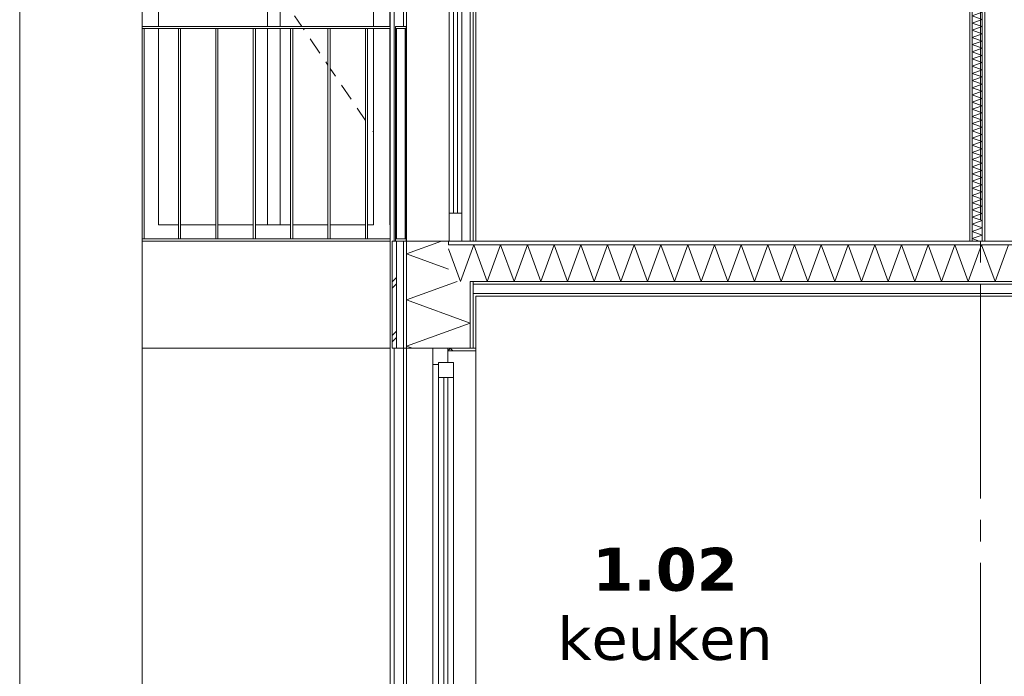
# Model space of a CAD drawing. Header units: millimetres. Extents: x -25778 to 297771, y -21930 to 17454.
# Tile 107 of 109: x 286156 to 290743, y -14557 to -11497. Entities that reach past the tile are written whole.
import ezdxf

# ---------------------------------------------------------------- set-up
doc = ezdxf.new("R2010")
doc.units = ezdxf.units.MM
doc.header["$MEASUREMENT"] = 0
doc.linetypes.add('B0204', pattern=[1300, 1000, -100, 100, -100])
for name, color, linetype in [('34 Balustrades', 7, 'Continuous'), ('34 Balustrades Doorsnede-arcering', 7, 'Continuous'), ('34 Balustrades Laagscheidingslijnen', 7, 'Continuous'), ('A Stramien', 7, 'Continuous'), ('New_ Deuren', 7, 'Continuous'), ('New_ Ramen', 7, 'Continuous'), ('New_21 Buitenwanden', 7, 'Continuous'), ('New_21 Buitenwanden Doorsnede-arcering', 7, 'Continuous'), ('New_21 Buitenwanden Laagscheidingslijnen', 7, 'Continuous'), ('New_22 C Binnenwanden', 7, 'Continuous'), ('New_22 C Binnenwanden Doorsnede-arcering', 7, 'Continuous'), ('New_22 C Binnenwanden Laagscheidingslijnen', 7, 'Continuous'), ('New_23 Vloeren', 7, 'Continuous'), ('New_23 Vloeren Doorsnede-arcering', 7, 'Continuous'), ('New_23 Vloeren Laagscheidingslijnen', 7, 'Continuous'), ('Tekst_dim Algemeen', 7, 'Continuous')]:
    doc.layers.add(name, color=color, linetype=linetype)
doc.styles.add('GENERATED_STYLE_2', font='verdana.ttf')
pattern_1 = [(0, (277131.47, -18728.75), (0, 173.2051), [0, -100]), (0, (277181.47, -18642.14), (0, 173.205), [0, -100])]
pattern_2 = [(270, (277131.47, -18728.747), (50, 0), [])]
pattern_3 = [(45, (277131.47, -18728.75), (-159.099, 159.099), []), (45, (277078.44, -18675.71), (-159.099, 159.099), [])]
pattern_4 = [(45, (277131.47, -18728.75), (-91.9239, 91.9239), []), (135, (277131.47, -18728.75), (91.9239, 91.9239), [])]

# ---------------------------------------------------------------- blocks, each defined once
blk = doc.blocks.new('*X2105', base_point=(277131.5, -18728.7))
at = {"layer": 'New_23 Vloeren Doorsnede-arcering', "color": 7, "linetype": 'Continuous', "lineweight": 0}
for p, q in [((288210, -12717.7), (288154.5, -12565.2)), ((288210, -12717.7), (288272.2, -12546.7)), ((288334.5, -12717.7), (288272.2, -12546.7)), ((288334.5, -12717.7), (288396.7, -12546.7)), ((288459, -12717.7), (288396.7, -12546.7)), ((288459, -12717.7), (288521.2, -12546.7)), ((288583.4, -12717.7), (288521.2, -12546.7)), ((288583.4, -12717.7), (288645.7, -12546.7)), ((288707.9, -12717.7), (288645.7, -12546.7)), ((288707.9, -12717.7), (288770.1, -12546.7)), ((288832.4, -12717.7), (288770.1, -12546.7)), ((288832.4, -12717.7), (288894.6, -12546.7)), ((288956.9, -12717.7), (288894.6, -12546.7)), ((288956.9, -12717.7), (289019.1, -12546.7)), ((289081.3, -12717.7), (289019.1, -12546.7)), ((289081.3, -12717.7), (289143.6, -12546.7)), ((289205.8, -12717.7), (289143.6, -12546.7)), ((289205.8, -12717.7), (289268.1, -12546.7)), ((289330.3, -12717.7), (289268.1, -12546.7)), ((289330.3, -12717.7), (289392.5, -12546.7)), ((289454.8, -12717.7), (289392.5, -12546.7)), ((289454.8, -12717.7), (289517, -12546.7)), ((289579.3, -12717.7), (289517, -12546.7)), ((289579.3, -12717.7), (289641.5, -12546.7)), ((289703.7, -12717.7), (289641.5, -12546.7)), ((289703.7, -12717.7), (289766, -12546.7)), ((289828.2, -12717.7), (289766, -12546.7)), ((289828.2, -12717.7), (289890.4, -12546.7)), ((289952.7, -12717.7), (289890.4, -12546.7)), ((289952.7, -12717.7), (290014.9, -12546.7)), ((290077.2, -12717.7), (290014.9, -12546.7)), ((290077.2, -12717.7), (290139.4, -12546.7)), ((290201.6, -12717.7), (290139.4, -12546.7)), ((290201.6, -12717.7), (290263.9, -12546.7)), ((290326.1, -12717.7), (290263.9, -12546.7)), ((290326.1, -12717.7), (290388.4, -12546.7)), ((290450.6, -12717.7), (290388.4, -12546.7)), ((290450.6, -12717.7), (290512.8, -12546.7)), ((290575.1, -12717.7), (290512.8, -12546.7)), ((290575.1, -12717.7), (290637.3, -12546.7)), ((290699.6, -12717.7), (290637.3, -12546.7)), ((290699.6, -12717.7), (290761.8, -12546.7))]:
    blk.add_line(p, q, dxfattribs=at)
blk = doc.blocks.new('Section Element_1903_6', base_point=(277131.5, -18728.7))
at = {"layer": 'New_23 Vloeren Doorsnede-arcering', "linetype": 'Continuous', "lineweight": 0, "true_color": 0x000000}
h = blk.add_hatch(dxfattribs=at)
h.set_pattern_fill('325_Houtachtig_plaatmate_E7', color=18, style=0, pattern_type=2)
h.set_pattern_definition([(0, (277131.47, -18728.747), (0, 50), [])])
h.paths.add_polyline_path([(288154.5, -12528.7), (288154.5, -12546.7), (294858.5, -12546.7), (294858.5, -12528.7)])
h = blk.add_hatch(dxfattribs=at)
h.set_pattern_fill('720_Gips_0006', color=18, style=0, pattern_type=2)
h.set_pattern_definition(pattern_1)
h.paths.add_polyline_path([(288269.5, -12717.7), (288269.5, -12729.7), (294743.5, -12729.7), (294743.5, -12717.7)])
h = blk.add_hatch(dxfattribs=at)
h.set_pattern_fill('720_Gips_0006', color=18, style=0, pattern_type=2)
h.set_pattern_definition(pattern_1)
h.paths.add_polyline_path([(288269.5, -12773.7), (288269.5, -12785.7), (294743.5, -12785.7), (294743.5, -12773.7)])
at = {"layer": 'New_23 Vloeren', "color": 9, "linetype": 'Continuous', "lineweight": 0}
for p, q in [((292431.5, -12528.7), (290651.5, -12528.7)), ((294731.5, -12785.7), (288281.5, -12785.7))]:
    blk.add_line(p, q, dxfattribs=at)
at = {"layer": 'New_23 Vloeren', "color": 9, "linetype": 'Continuous', "lineweight": 0, "flags": 128}
blk.add_lwpolyline([(290581.5, -12528.7), (288216.5, -12528.7), (288156.5, -12528.7), (288154.5, -12528.7)], dxfattribs=at)
at = {"layer": 'New_23 Vloeren Laagscheidingslijnen', "color": 9, "linetype": 'Continuous', "lineweight": 0}
for p, q in [((294858.5, -12546.7), (288154.5, -12546.7)), ((294743.5, -12729.7), (288269.5, -12729.7)), ((294743.5, -12773.7), (288269.5, -12773.7))]:
    blk.add_line(p, q, dxfattribs=at)
at = {"layer": 'New_23 Vloeren Laagscheidingslijnen', "color": 9, "linetype": 'Continuous', "lineweight": 0, "flags": 128}
for points in [[(290651.5, -12528.7), (290639.5, -12528.7), (290593.5, -12528.7), (290581.5, -12528.7)], [(294758.5, -12717.7), (294743.5, -12717.7), (288269.5, -12717.7), (288254.5, -12717.7)]]:
    blk.add_lwpolyline(points, dxfattribs=at)
at = {"layer": 'New_23 Vloeren', "lineweight": 0}
blk.add_blockref('*X2105', (277131.5, -18728.7), dxfattribs=at)
blk = doc.blocks.new('*X2113', base_point=(277131.5, -18728.7))
at = {"layer": 'New_22 C Binnenwanden Doorsnede-arcering', "color": 7, "linetype": 'Continuous', "lineweight": 0}
for p, q in [((290617.5, -9628.7), (290593.5, -9637.5)), ((290639.5, -9654.2), (290593.5, -9637.5)), ((290639.5, -9654.2), (290593.5, -9671)), ((290639.5, -9687.7), (290593.5, -9671)), ((290639.5, -9687.7), (290593.5, -9704.5)), ((290639.5, -9721.2), (290593.5, -9704.5)), ((290639.5, -9721.2), (290593.5, -9738)), ((290639.5, -9754.7), (290593.5, -9738)), ((290639.5, -9754.7), (290593.5, -9771.4)), ((290639.5, -9788.2), (290593.5, -9771.4)), ((290639.5, -9788.2), (290593.5, -9804.9)), ((290639.5, -9821.7), (290593.5, -9804.9)), ((290639.5, -9821.7), (290593.5, -9838.4)), ((290639.5, -9855.2), (290593.5, -9838.4)), ((290639.5, -9855.2), (290593.5, -9871.9)), ((290639.5, -9888.6), (290593.5, -9871.9)), ((290639.5, -9888.6), (290593.5, -9905.4)), ((290639.5, -9922.1), (290593.5, -9905.4)), ((290639.5, -9922.1), (290593.5, -9938.9)), ((290639.5, -9955.6), (290593.5, -9938.9)), ((290639.5, -9955.6), (290593.5, -9972.4)), ((290639.5, -9989.1), (290593.5, -9972.4)), ((290639.5, -9989.1), (290593.5, -10005.8)), ((290639.5, -10022.6), (290593.5, -10005.8)), ((290639.5, -10022.6), (290593.5, -10039.3)), ((290639.5, -10056.1), (290593.5, -10039.3)), ((290639.5, -10056.1), (290593.5, -10072.8)), ((290639.5, -10089.5), (290593.5, -10072.8)), ((290639.5, -10089.5), (290593.5, -10106.3)), ((290639.5, -10123), (290593.5, -10106.3)), ((290639.5, -10123), (290593.5, -10139.8)), ((290639.5, -10156.5), (290593.5, -10139.8)), ((290639.5, -10156.5), (290593.5, -10173.3)), ((290639.5, -10190), (290593.5, -10173.3)), ((290639.5, -10190), (290593.5, -10206.7)), ((290639.5, -10223.5), (290593.5, -10206.7)), ((290639.5, -10223.5), (290593.5, -10240.2)), ((290639.5, -10257), (290593.5, -10240.2)), ((290639.5, -10257), (290593.5, -10273.7)), ((290639.5, -10290.5), (290593.5, -10273.7)), ((290639.5, -10290.5), (290593.5, -10307.2)), ((290639.5, -10323.9), (290593.5, -10307.2)), ((290639.5, -10323.9), (290593.5, -10340.7)), ((290639.5, -10357.4), (290593.5, -10340.7)), ((290639.5, -10357.4), (290593.5, -10374.2)), ((290639.5, -10390.9), (290593.5, -10374.2)), ((290639.5, -10390.9), (290593.5, -10407.7)), ((290639.5, -10424.4), (290593.5, -10407.7)), ((290639.5, -10424.4), (290593.5, -10441.1)), ((290639.5, -10457.9), (290593.5, -10441.1)), ((290639.5, -10457.9), (290593.5, -10474.6)), ((290639.5, -10491.4), (290593.5, -10474.6)), ((290639.5, -10491.4), (290593.5, -10508.1)), ((290639.5, -10524.9), (290593.5, -10508.1)), ((290639.5, -10524.9), (290593.5, -10541.6)), ((290639.5, -10558.3), (290593.5, -10541.6)), ((290639.5, -10558.3), (290593.5, -10575.1)), ((290639.5, -10591.8), (290593.5, -10575.1)), ((290639.5, -10591.8), (290593.5, -10608.6)), ((290639.5, -10625.3), (290593.5, -10608.6)), ((290639.5, -10625.3), (290593.5, -10642.1)), ((290639.5, -10658.8), (290593.5, -10642.1)), ((290639.5, -10658.8), (290593.5, -10675.5)), ((290639.5, -10692.3), (290593.5, -10675.5)), ((290639.5, -10692.3), (290593.5, -10709)), ((290639.5, -10725.8), (290593.5, -10709)), ((290639.5, -10725.8), (290593.5, -10742.5)), ((290639.5, -10759.3), (290593.5, -10742.5)), ((290639.5, -10759.3), (290593.5, -10776)), ((290639.5, -10792.7), (290593.5, -10776)), ((290639.5, -10792.7), (290593.5, -10809.5)), ((290639.5, -10826.2), (290593.5, -10809.5)), ((290639.5, -10826.2), (290593.5, -10843)), ((290639.5, -10859.7), (290593.5, -10843)), ((290639.5, -10859.7), (290593.5, -10876.5)), ((290639.5, -10893.2), (290593.5, -10876.5)), ((290639.5, -10893.2), (290593.5, -10909.9)), ((290639.5, -10926.7), (290593.5, -10909.9)), ((290639.5, -10926.7), (290593.5, -10943.4)), ((290639.5, -10960.2), (290593.5, -10943.4)), ((290639.5, -10960.2), (290593.5, -10976.9)), ((290639.5, -10993.7), (290593.5, -10976.9)), ((290639.5, -10993.7), (290593.5, -11010.4)), ((290639.5, -11027.1), (290593.5, -11010.4)), ((290639.5, -11027.1), (290593.5, -11043.9)), ((290639.5, -11060.6), (290593.5, -11043.9)), ((290639.5, -11060.6), (290593.5, -11077.4)), ((290639.5, -11094.1), (290593.5, -11077.4)), ((290639.5, -11094.1), (290593.5, -11110.8)), ((290639.5, -11127.6), (290593.5, -11110.8)), ((290639.5, -11127.6), (290593.5, -11144.3)), ((290639.5, -11161.1), (290593.5, -11144.3)), ((290639.5, -11161.1), (290593.5, -11177.8)), ((290639.5, -11194.6), (290593.5, -11177.8)), ((290639.5, -11194.6), (290593.5, -11211.3)), ((290639.5, -11228), (290593.5, -11211.3)), ((290639.5, -11228), (290593.5, -11244.8)), ((290639.5, -11261.5), (290593.5, -11244.8)), ((290639.5, -11261.5), (290593.5, -11278.3)), ((290639.5, -11295), (290593.5, -11278.3)), ((290639.5, -11295), (290593.5, -11311.8)), ((290639.5, -11328.5), (290593.5, -11311.8)), ((290639.5, -11328.5), (290593.5, -11345.2)), ((290639.5, -11362), (290593.5, -11345.2)), ((290639.5, -11362), (290593.5, -11378.7)), ((290639.5, -11395.5), (290593.5, -11378.7)), ((290639.5, -11395.5), (290593.5, -11412.2)), ((290639.5, -11429), (290593.5, -11412.2)), ((290639.5, -11429), (290593.5, -11445.7)), ((290639.5, -11462.4), (290593.5, -11445.7)), ((290639.5, -11462.4), (290593.5, -11479.2)), ((290639.5, -11495.9), (290593.5, -11479.2)), ((290639.5, -11495.9), (290593.5, -11512.7)), ((290639.5, -11529.4), (290593.5, -11512.7)), ((290639.5, -11529.4), (290593.5, -11546.2)), ((290639.5, -11562.9), (290593.5, -11546.2)), ((290639.5, -11562.9), (290593.5, -11579.6)), ((290639.5, -11596.4), (290593.5, -11579.6)), ((290639.5, -11596.4), (290593.5, -11613.1)), ((290639.5, -11629.9), (290593.5, -11613.1)), ((290639.5, -11629.9), (290593.5, -11646.6)), ((290639.5, -11663.4), (290593.5, -11646.6)), ((290639.5, -11663.4), (290593.5, -11680.1)), ((290639.5, -11696.8), (290593.5, -11680.1)), ((290639.5, -11696.8), (290593.5, -11713.6)), ((290639.5, -11730.3), (290593.5, -11713.6)), ((290639.5, -11730.3), (290593.5, -11747.1)), ((290639.5, -11763.8), (290593.5, -11747.1)), ((290639.5, -11763.8), (290593.5, -11780.6)), ((290639.5, -11797.3), (290593.5, -11780.6)), ((290639.5, -11797.3), (290593.5, -11814)), ((290639.5, -11830.8), (290593.5, -11814)), ((290639.5, -11830.8), (290593.5, -11847.5)), ((290639.5, -11864.3), (290593.5, -11847.5)), ((290639.5, -11864.3), (290593.5, -11881)), ((290639.5, -11897.8), (290593.5, -11881)), ((290639.5, -11897.8), (290593.5, -11914.5)), ((290639.5, -11931.2), (290593.5, -11914.5)), ((290639.5, -11931.2), (290593.5, -11948)), ((290639.5, -11964.7), (290593.5, -11948)), ((290639.5, -11964.7), (290593.5, -11981.5)), ((290639.5, -11998.2), (290593.5, -11981.5)), ((290639.5, -11998.2), (290593.5, -12015)), ((290639.5, -12031.7), (290593.5, -12015)), ((290639.5, -12031.7), (290593.5, -12048.4)), ((290639.5, -12065.2), (290593.5, -12048.4)), ((290639.5, -12065.2), (290593.5, -12081.9)), ((290639.5, -12098.7), (290593.5, -12081.9)), ((290639.5, -12098.7), (290593.5, -12115.4)), ((290639.5, -12132.2), (290593.5, -12115.4)), ((290639.5, -12132.2), (290593.5, -12148.9)), ((290639.5, -12165.6), (290593.5, -12148.9)), ((290639.5, -12165.6), (290593.5, -12182.4)), ((290639.5, -12199.1), (290593.5, -12182.4)), ((290639.5, -12199.1), (290593.5, -12215.9)), ((290639.5, -12232.6), (290593.5, -12215.9)), ((290639.5, -12232.6), (290593.5, -12249.3)), ((290639.5, -12266.1), (290593.5, -12249.3)), ((290639.5, -12266.1), (290593.5, -12282.8)), ((290639.5, -12299.6), (290593.5, -12282.8)), ((290639.5, -12299.6), (290593.5, -12316.3)), ((290639.5, -12333.1), (290593.5, -12316.3)), ((290639.5, -12333.1), (290593.5, -12349.8)), ((290639.5, -12366.5), (290593.5, -12349.8)), ((290639.5, -12366.5), (290593.5, -12383.3)), ((290639.5, -12400), (290593.5, -12383.3)), ((290639.5, -12400), (290593.5, -12416.8)), ((290639.5, -12433.5), (290593.5, -12416.8)), ((290639.5, -12433.5), (290593.5, -12450.3)), ((290639.5, -12467), (290593.5, -12450.3)), ((290639.5, -12467), (290593.5, -12483.7)), ((290639.5, -12500.5), (290593.5, -12483.7)), ((290639.5, -12500.5), (290593.5, -12517.2)), ((290625.1, -12528.7), (290593.5, -12517.2))]:
    blk.add_line(p, q, dxfattribs=at)
blk = doc.blocks.new('Section Element_1907_6', base_point=(277131.5, -18728.7))
at = {"layer": 'New_22 C Binnenwanden Doorsnede-arcering', "linetype": 'Continuous', "lineweight": 0, "true_color": 0x000000}
h = blk.add_hatch(dxfattribs=at)
h.set_pattern_fill('325_Houtachtig_plaatmate_E7', color=18, style=0, pattern_type=2)
h.set_pattern_definition(pattern_2)
h.paths.add_polyline_path([(290593.5, -9628.7), (290581.5, -9628.7), (290581.5, -12528.7), (290593.5, -12528.7)])
h = blk.add_hatch(dxfattribs=at)
h.set_pattern_fill('325_Houtachtig_plaatmate_E7', color=18, style=0, pattern_type=2)
h.set_pattern_definition(pattern_2)
h.paths.add_polyline_path([(290639.5, -12528.7), (290651.5, -12528.7), (290651.5, -9628.7), (290639.5, -9628.7)])
at = {"layer": 'New_22 C Binnenwanden', "color": 1, "linetype": 'Continuous', "lineweight": 0}
for p, q in [((290581.5, -9685.7), (290581.5, -12528.7)), ((290651.5, -9685.7), (290651.5, -12528.7))]:
    blk.add_line(p, q, dxfattribs=at)
at = {"layer": 'New_22 C Binnenwanden Laagscheidingslijnen', "color": 1, "linetype": 'Continuous', "lineweight": 0}
for p, q in [((290593.5, -9628.7), (290593.5, -12528.7)), ((290639.5, -9628.7), (290639.5, -12528.7))]:
    blk.add_line(p, q, dxfattribs=at)
at = {"layer": 'New_22 C Binnenwanden Laagscheidingslijnen', "color": 1, "linetype": 'Continuous', "lineweight": 0, "flags": 128}
for points in [[(290581.5, -9628.7), (290581.5, -9629.7), (290581.5, -9673.7), (290581.5, -9685.7)], [(290651.5, -9628.7), (290651.5, -9629.7), (290651.5, -9673.7), (290651.5, -9685.7)]]:
    blk.add_lwpolyline(points, dxfattribs=at)
at = {"layer": 'New_22 C Binnenwanden', "lineweight": 0}
blk.add_blockref('*X2113', (277131.5, -18728.7), dxfattribs=at)
blk = doc.blocks.new('Section Element_1914_6', base_point=(277131.5, -18728.7))
at = {"layer": 'New_21 Buitenwanden', "color": 149, "linetype": 'Continuous', "lineweight": 0, "true_color": 0x3c4244}
for p, q in [((287881.5, -12528.7), (287881.5, -15628.7)), ((287901.5, -13028.7), (287901.5, -15628.7)), ((287943.5, -15628.7), (287943.5, -13028.7)), ((287958.5, -13028.7), (287958.5, -15628.7)), ((287911.5, -15628.7), (287943.5, -15628.7))]:
    blk.add_line(p, q, dxfattribs=at)
blk = doc.blocks.new('Section Element_1915_6', base_point=(277131.5, -18728.7))
at = {"layer": 'New_21 Buitenwanden', "color": 149, "linetype": 'Continuous', "lineweight": 0, "true_color": 0x3c4244}
for p, q in [((287881.5, -9928.7), (287881.5, -12528.7)), ((287901.5, -9928.7), (287901.5, -12528.7)), ((287943.5, -11528.7), (287943.5, -9928.7)), ((287958.5, -9928.7), (287958.5, -12528.7)), ((288254.5, -9940.7), (288254.5, -12528.7)), ((288269.5, -9940.7), (288269.5, -12528.7)), ((288281.5, -12528.7), (288281.5, -9940.7))]:
    blk.add_line(p, q, dxfattribs=at)
blk = doc.blocks.new('*X2127', base_point=(277131.5, -18728.7))
at = {"layer": 'New_21 Buitenwanden Doorsnede-arcering', "color": 7, "linetype": 'Continuous', "lineweight": 0}
for p, q in [((288120.8, -12528.7), (287958.5, -12587.8)), ((288154.5, -12659.2), (287958.5, -12587.8)), ((288193.6, -12717.7), (287958.5, -12803.3)), ((288254.5, -12911), (287958.5, -12803.3)), ((288254.5, -12911), (287958.5, -13018.8)), ((287985.9, -13028.7), (287958.5, -13018.8))]:
    blk.add_line(p, q, dxfattribs=at)
blk = doc.blocks.new('*X2128', base_point=(277131.5, -18728.7))
at = {"layer": 'New_21 Buitenwanden Doorsnede-arcering', "color": 7, "linetype": 'Continuous', "lineweight": 0}
for p, q in [((287891.5, -12718.7), (287911.5, -12698.7)), ((287891.5, -12748.7), (287911.5, -12728.7)), ((287891.5, -12968.7), (287911.5, -12948.7)), ((287891.5, -12998.7), (287911.5, -12978.7))]:
    blk.add_line(p, q, dxfattribs=at)
blk = doc.blocks.new('Section Element_1917_6', base_point=(277131.5, -18728.7))
at = {"layer": 'New_21 Buitenwanden Doorsnede-arcering', "linetype": 'Continuous', "lineweight": 0, "true_color": 0x000000}
h = blk.add_hatch(dxfattribs=at)
h.set_pattern_fill('325_Houtachtig_plaatmate_E7', color=18, style=0, pattern_type=2)
h.set_pattern_definition(pattern_2)
h.paths.add_polyline_path([(287943.5, -13028.7), (287958.5, -13028.7), (287958.5, -12528.7), (287943.5, -12528.7)])
h = blk.add_hatch(dxfattribs=at)
h.set_pattern_fill('325_Houtachtig_plaatmate_E7', color=18, style=0, pattern_type=2)
h.set_pattern_definition(pattern_2)
h.paths.add_polyline_path([(288254.5, -12717.7), (288254.5, -13028.7), (288269.5, -13028.7), (288269.5, -12785.7), (288269.5, -12717.7)])
h = blk.add_hatch(dxfattribs=at)
h.set_pattern_fill('720_Gips_0006', color=18, style=0, pattern_type=2)
h.set_pattern_definition([(270, (277131.47, -18728.75), (173.205, 0), [0, -100]), (270, (277218.07, -18778.75), (173.205, 0), [0, -100])])
h.paths.add_polyline_path([(288269.5, -12785.7), (288269.5, -13028.7), (288281.5, -13028.7), (288281.5, -12785.7)])
at = {"layer": 'New_21 Buitenwanden', "color": 9, "linetype": 'Continuous', "lineweight": 0}
for p, q in [((287891.5, -12528.7), (287891.5, -13028.7)), ((287906.5, -12528.7), (287891.5, -12528.7)), ((288281.5, -12785.7), (288281.5, -13028.7))]:
    blk.add_line(p, q, dxfattribs=at)
at = {"layer": 'New_21 Buitenwanden', "color": 9, "linetype": 'Continuous', "lineweight": 0, "flags": 128}
for points in [[(288154.5, -12528.7), (287958.5, -12528.7), (287956.5, -12528.7)], [(288281.5, -13028.7), (288269.5, -13028.7), (288254.5, -13028.7), (288151.5, -13028.7), (288081.5, -13028.7), (287958.5, -13028.7), (287943.5, -13028.7), (287911.5, -13028.7), (287891.5, -13028.7)]]:
    blk.add_lwpolyline(points, dxfattribs=at)
at = {"layer": 'New_21 Buitenwanden Laagscheidingslijnen', "color": 9, "linetype": 'Continuous', "lineweight": 0}
for p, q in [((287911.5, -12528.7), (287911.5, -13028.7)), ((287943.5, -12528.7), (287943.5, -13028.7)), ((287958.5, -12528.7), (287958.5, -13028.7)), ((288154.5, -12528.7), (288154.5, -12546.7)), ((288254.5, -12717.7), (288254.5, -13028.7))]:
    blk.add_line(p, q, dxfattribs=at)
at = {"layer": 'New_21 Buitenwanden Laagscheidingslijnen', "color": 9, "linetype": 'Continuous', "lineweight": 0, "flags": 128}
blk.add_lwpolyline([(288269.5, -12717.7), (288269.5, -12729.7), (288269.5, -12773.7), (288269.5, -12785.7), (288269.5, -13028.7)], dxfattribs=at)
at = {"layer": 'New_21 Buitenwanden', "lineweight": 0}
for name in ['*X2127', '*X2128']:
    blk.add_blockref(name, (277131.5, -18728.7), dxfattribs=at)
blk = doc.blocks.new('Section Element_1925_6', base_point=(277131.5, -18728.7))
at = {"layer": 'New_21 Buitenwanden', "color": 149, "linetype": 'Continuous', "lineweight": 0, "true_color": 0x3c4244}
for p, q in [((286156.5, -9378.7), (286156.5, -12528.7)), ((286726.5, -12528.7), (286726.5, -9928.7))]:
    blk.add_line(p, q, dxfattribs=at)
blk = doc.blocks.new('Section Element_1936_6', base_point=(277131.5, -18728.7))
at = {"layer": 'New_21 Buitenwanden', "color": 149, "linetype": 'Continuous', "lineweight": 0, "true_color": 0x3c4244}
for p, q in [((286156.5, -12528.7), (286156.5, -15628.7)), ((286726.5, -15628.7), (286726.5, -12528.7))]:
    blk.add_line(p, q, dxfattribs=at)
blk = doc.blocks.new('Section Element_1938_6', base_point=(277131.5, -18728.7))
at = {"layer": 'New_21 Buitenwanden', "color": 149, "linetype": 'Continuous', "lineweight": 0, "true_color": 0x3c4244}
for p, q in [((287881.5, -12528.7), (286726.5, -12528.7)), ((287881.5, -13028.7), (286726.5, -13028.7))]:
    blk.add_line(p, q, dxfattribs=at)
blk = doc.blocks.new('Section Element_1969_6', base_point=(277131.5, -18728.7))
at = {"layer": 'New_ Deuren', "color": 7, "linetype": 'Continuous', "lineweight": 0}
for p, q in [((287310.5, -10004.7), (287310.5, -11528.7)), ((287370.5, -10165.7), (287370.5, -10004.7)), ((287804.5, -10165.7), (287370.5, -10165.7)), ((287881.5, -10165.7), (287880.5, -10165.7)), ((287370.5, -11528.7), (287370.5, -10215.7)), ((287370.5, -10215.7), (287804.5, -10215.7)), ((287880.5, -10215.7), (287881.5, -10215.7)), ((287881.5, -10576.7), (287880.5, -10578.2)), ((287804.5, -10690.4), (287801, -10695.5)), ((287773, -10736.9), (287728.1, -10803.2)), ((287700.1, -10844.6), (287655.2, -10910.8)), ((287627.2, -10952.2), (287582.3, -11018.4)), ((287554.2, -11059.8), (287509.4, -11126.1)), ((287481.3, -11167.5), (287436.5, -11233.7)), ((287408.4, -11275.1), (287398.3, -11290)), ((287398.3, -11290), (287370.5, -11331.1)), ((287398.3, -11422.5), (287370.5, -11381.3)), ((287408.4, -11437.4), (287398.3, -11422.5)), ((287470.3, -11528.7), (287436.5, -11478.8)), ((287310.5, -11538.7), (287310.5, -12452.7)), ((287370.5, -12452.7), (287370.5, -11538.7)), ((287481.3, -11545), (287477.1, -11538.7)), ((287554.2, -11652.7), (287509.4, -11586.4)), ((287592.5, -11709.2), (287582.3, -11694.1)), ((287627.2, -11760.3), (287602.5, -11723.9)), ((287700.1, -11867.9), (287655.2, -11801.7)), ((287766.7, -11966.4), (287728.1, -11909.3)), ((287804.5, -12022.1), (287801, -12017)), ((287881.5, -12135.8), (287880.5, -12134.3))]:
    blk.add_line(p, q, dxfattribs=at)
blk = doc.blocks.new('Section Element_1996_6', base_point=(277131.5, -18728.7))
at = {"layer": '34 Balustrades Doorsnede-arcering', "linetype": 'Continuous', "lineweight": 0, "true_color": 0x000000}
h = blk.add_hatch(dxfattribs=at)
h.set_pattern_fill('515_Staal_0006', color=18, style=0, pattern_type=2)
h.set_pattern_definition(pattern_3)
h.paths.add_polyline_path([(287906.5, -11528.7), (287906.5, -11538.7), (287956.5, -11538.7), (287956.5, -11528.7)])
at = {"layer": '34 Balustrades', "color": 1, "linetype": 'Continuous', "lineweight": 0}
for p, q in [((287906.5, -11528.7), (287906.5, -11538.7)), ((287956.5, -11528.7), (287906.5, -11528.7)), ((287956.5, -11538.7), (287906.5, -11538.7)), ((287956.5, -11528.7), (287956.5, -11538.7))]:
    blk.add_line(p, q, dxfattribs=at)
blk = doc.blocks.new('Section Element_1997_6', base_point=(277131.5, -18728.7))
at = {"layer": '34 Balustrades Doorsnede-arcering', "linetype": 'Continuous', "lineweight": 0, "true_color": 0x000000}
h = blk.add_hatch(dxfattribs=at)
h.set_pattern_fill('515_Staal_0006', color=18, style=0, pattern_type=2)
h.set_pattern_definition(pattern_3)
h.paths.add_polyline_path([(287906.5, -12528.7), (287956.5, -12528.7), (287956.5, -12518.7), (287906.5, -12518.7)])
at = {"layer": '34 Balustrades', "color": 1, "linetype": 'Continuous', "lineweight": 0}
for p, q in [((287906.5, -12518.7), (287906.5, -12528.7)), ((287956.5, -12518.7), (287906.5, -12518.7)), ((287956.5, -12518.7), (287956.5, -12528.7))]:
    blk.add_line(p, q, dxfattribs=at)
at = {"layer": '34 Balustrades Laagscheidingslijnen', "color": 1, "linetype": 'Continuous', "lineweight": 0, "flags": 128}
blk.add_lwpolyline([(287956.5, -12528.7), (287943.5, -12528.7), (287911.5, -12528.7), (287906.5, -12528.7)], dxfattribs=at)
blk = doc.blocks.new('Section Element_1998_6', base_point=(277131.5, -18728.7))
at = {"layer": 'New_21 Buitenwanden Doorsnede-arcering', "linetype": 'Continuous', "lineweight": 0, "true_color": 0x000000}
h = blk.add_hatch(dxfattribs=at)
h.set_pattern_fill('205_Ongewapend_beton_0006', color=18, style=0, pattern_type=2)
h.set_pattern_definition(pattern_4)
h.paths.add_polyline_path([(288151.5, -13028.7), (288151.5, -13040.7), (288281.5, -13040.7), (288281.5, -13028.7)])
h = blk.add_hatch(dxfattribs=at)
h.set_pattern_fill('205_Ongewapend_beton_0006', color=18, style=0, pattern_type=2)
h.set_pattern_definition(pattern_4)
h.paths.add_polyline_path([(288151.5, -15628.7), (288281.5, -15628.7), (288281.5, -15616.7), (288151.5, -15616.7)])
at = {"layer": 'New_ Ramen', "color": 7, "linetype": 'Continuous', "lineweight": 0}
for p, q in [((288081.5, -13028.7), (288081.5, -13104.7)), ((288151.5, -13028.7), (288151.5, -13040.7)), ((288151.5, -13040.7), (288151.5, -13094.7)), ((288281.5, -13040.7), (288151.5, -13040.7)), ((288281.5, -13028.7), (288281.5, -13040.7)), ((288281.5, -15616.7), (288281.5, -13040.7)), ((288081.5, -15552.7), (288081.5, -13104.7)), ((288106.5, -13104.7), (288081.5, -13104.7)), ((288176.5, -13094.7), (288176.5, -13164.7)), ((288106.5, -13173.1), (288106.5, -13164.7)), ((288176.5, -13164.7), (288106.5, -13164.7)), ((288106.5, -14466), (288106.5, -13173.1)), ((288106.5, -13271.3), (288106.5, -13193)), ((288131.5, -13164.7), (288131.5, -15492.7)), ((288151.5, -15492.7), (288151.5, -13164.7)), ((288176.5, -14735.6), (288176.5, -13164.7)), ((288106.5, -13295), (288106.5, -13320.3)), ((288106.5, -13398.6), (288106.5, -13320.3)), ((288106.5, -13398.6), (288106.5, -13447.6)), ((288106.5, -13525.9), (288106.5, -13447.6)), ((288106.5, -13525.9), (288106.5, -13556.8)), ((288106.5, -13653.2), (288106.5, -13574.9)), ((288106.5, -13653.2), (288106.5, -13657)), ((288106.5, -13695.5), (288106.5, -13702.2)), ((288106.5, -13780.5), (288106.5, -13702.2)), ((288106.5, -13795.6), (288106.5, -13829.5)), ((288106.5, -13907.8), (288106.5, -13829.5)), ((288106.5, -13895.7), (288106.5, -13957.3)), ((288106.5, -13995.8), (288106.5, -13956.8)), ((288106.5, -13995.8), (288106.5, -14057.4)), ((288106.5, -14096), (288106.5, -14084.1)), ((288106.5, -14096), (288106.5, -14122)), ((288106.5, -14162.4), (288106.5, -14122)), ((288106.5, -14289.7), (288106.5, -14211.4)), ((288106.5, -14417), (288106.5, -14338.7)), ((288106.5, -14535.5), (288106.5, -14466)), ((288106.5, -14561.5), (288106.5, -14535.5)), ((288106.5, -14593.3), (288106.5, -14544.3)), ((288106.5, -14671.6), (288106.5, -14593.3)), ((288106.5, -14700.2), (288106.5, -14671.6)), ((288106.5, -14720.6), (288106.5, -14700.2)), ((288106.5, -14735.6), (288106.5, -14720.6)), ((288106.5, -14761.8), (288106.5, -14735.6)), ((288106.5, -14798.9), (288106.5, -14761.8)), ((288176.5, -15478.2), (288176.5, -14735.6)), ((288106.5, -14800.3), (288106.5, -14798.9)), ((288106.5, -14861.9), (288106.5, -14800.3)), ((288106.5, -14900.4), (288106.5, -14861.9)), ((288106.5, -14962), (288106.5, -14900.4)), ((288106.5, -14975.2), (288106.5, -14962)), ((288106.5, -15000.5), (288106.5, -14975.2)), ((288106.5, -15062.1), (288106.5, -15000.5)), ((288106.5, -15100.6), (288106.5, -15062.1)), ((288106.5, -15162.3), (288106.5, -15100.6)), ((288106.5, -15180.8), (288106.5, -15162.3)), ((288106.5, -15200.8), (288106.5, -15180.8)), ((288106.5, -15262.4), (288106.5, -15200.8)), ((288106.5, -15300.9), (288106.5, -15262.4)), ((288106.5, -15362.5), (288106.5, -15300.9)), ((288106.5, -15401), (288106.5, -15362.5)), ((288106.5, -15462.6), (288106.5, -15401)), ((288106.5, -15492.7), (288106.5, -15462.6)), ((288176.5, -15492.7), (288106.5, -15492.7)), ((288176.5, -15492.7), (288176.5, -15478.2)), ((288176.5, -15492.7), (288176.5, -15562.7)), ((288081.5, -15552.7), (288081.5, -15628.7)), ((288106.5, -15552.7), (288081.5, -15552.7)), ((288151.5, -15562.7), (288151.5, -15616.7)), ((288151.5, -15616.7), (288151.5, -15628.7)), ((288281.5, -15616.7), (288151.5, -15616.7)), ((288281.5, -15616.7), (288281.5, -15628.7))]:
    blk.add_line(p, q, dxfattribs=at)
at = {"layer": 'New_ Ramen', "color": 7, "linetype": 'Continuous', "lineweight": 0, "flags": 128}
for points in [[(288106.5, -13094.7), (288106.5, -13104.7), (288106.5, -13164.7)], [(288176.5, -13094.7), (288151.5, -13094.7), (288106.5, -13094.7)], [(288106.5, -15492.7), (288106.5, -15552.7), (288106.5, -15562.7)], [(288176.5, -15562.7), (288151.5, -15562.7), (288106.5, -15562.7)]]:
    blk.add_lwpolyline(points, dxfattribs=at)
blk = doc.blocks.new('Section Element_1999_6', base_point=(277131.5, -18728.7))
at = {"layer": 'New_ Ramen', "color": 7, "linetype": 'Continuous', "lineweight": 0}
for p, q in [((286802.5, -11528.7), (286802.5, -10004.7)), ((286802.5, -10004.7), (287804.5, -10004.7)), ((287804.5, -10004.7), (287804.5, -11528.7)), ((287880.5, -11528.7), (287880.5, -10004.7)), ((287880.5, -10004.7), (287881.5, -10004.7)), ((286802.5, -12452.7), (286802.5, -11538.7)), ((287804.5, -11538.7), (287804.5, -12452.7)), ((287880.5, -12452.7), (287880.5, -11538.7)), ((286895.7, -12452.7), (286802.5, -12452.7)), ((287069.9, -12452.7), (286905.7, -12452.7)), ((287244.1, -12452.7), (287079.9, -12452.7)), ((287418.3, -12452.7), (287254.1, -12452.7)), ((287592.5, -12452.7), (287428.3, -12452.7)), ((287766.7, -12452.7), (287602.5, -12452.7)), ((287804.5, -12452.7), (287776.7, -12452.7)), ((287881.5, -12452.7), (287880.5, -12452.7))]:
    blk.add_line(p, q, dxfattribs=at)
blk = doc.blocks.new('Section Element_2000_6', base_point=(277131.5, -18728.7))
at = {"layer": '34 Balustrades', "color": 149, "linetype": 'Continuous', "lineweight": 0, "true_color": 0x3c4244}
for p, q in [((287881.5, -11528.7), (286726.5, -11528.7)), ((287881.5, -11538.7), (286736.5, -11538.7))]:
    blk.add_line(p, q, dxfattribs=at)
blk = doc.blocks.new('Section Element_2001_6', base_point=(277131.5, -18728.7))
at = {"layer": '34 Balustrades', "color": 149, "linetype": 'Continuous', "lineweight": 0, "true_color": 0x3c4244}
blk.add_line((287881.5, -12518.7), (286736.5, -12518.7), dxfattribs=at)
blk = doc.blocks.new('Section Element_2020_6', base_point=(277131.5, -18728.7))
at = {"layer": '34 Balustrades', "color": 149, "linetype": 'Continuous', "lineweight": 0, "true_color": 0x3c4244}
for p, q in [((287911.5, -12518.7), (287911.5, -11538.7)), ((287951.5, -12518.7), (287951.5, -11538.7))]:
    blk.add_line(p, q, dxfattribs=at)
blk = doc.blocks.new('Section Element_2021_6', base_point=(277131.5, -18728.7))
at = {"layer": '34 Balustrades', "color": 149, "linetype": 'Continuous', "lineweight": 0, "true_color": 0x3c4244}
for p, q in [((287906.5, -12518.7), (287906.5, -11538.7)), ((287956.5, -12518.7), (287956.5, -11538.7))]:
    blk.add_line(p, q, dxfattribs=at)
blk = doc.blocks.new('Section Element_2024_6', base_point=(277131.5, -18728.7))
at = {"layer": '34 Balustrades', "color": 149, "linetype": 'Continuous', "lineweight": 0, "true_color": 0x3c4244}
for p, q in [((287766.7, -12518.7), (287766.7, -11538.7)), ((287776.7, -12518.7), (287776.7, -11538.7))]:
    blk.add_line(p, q, dxfattribs=at)
blk = doc.blocks.new('Section Element_2025_6', base_point=(277131.5, -18728.7))
at = {"layer": '34 Balustrades', "color": 149, "linetype": 'Continuous', "lineweight": 0, "true_color": 0x3c4244}
for p, q in [((287592.5, -12518.7), (287592.5, -11538.7)), ((287602.5, -12518.7), (287602.5, -11538.7))]:
    blk.add_line(p, q, dxfattribs=at)
blk = doc.blocks.new('Section Element_2026_6', base_point=(277131.5, -18728.7))
at = {"layer": '34 Balustrades', "color": 149, "linetype": 'Continuous', "lineweight": 0, "true_color": 0x3c4244}
for p, q in [((287418.3, -12518.7), (287418.3, -11538.7)), ((287428.3, -12518.7), (287428.3, -11538.7))]:
    blk.add_line(p, q, dxfattribs=at)
blk = doc.blocks.new('Section Element_2027_6', base_point=(277131.5, -18728.7))
at = {"layer": '34 Balustrades', "color": 149, "linetype": 'Continuous', "lineweight": 0, "true_color": 0x3c4244}
for p, q in [((287244.1, -12518.7), (287244.1, -11538.7)), ((287254.1, -12518.7), (287254.1, -11538.7))]:
    blk.add_line(p, q, dxfattribs=at)
blk = doc.blocks.new('Section Element_2028_6', base_point=(277131.5, -18728.7))
at = {"layer": '34 Balustrades', "color": 149, "linetype": 'Continuous', "lineweight": 0, "true_color": 0x3c4244}
for p, q in [((287069.9, -12518.7), (287069.9, -11538.7)), ((287079.9, -12518.7), (287079.9, -11538.7))]:
    blk.add_line(p, q, dxfattribs=at)
blk = doc.blocks.new('Section Element_2029_6', base_point=(277131.5, -18728.7))
at = {"layer": '34 Balustrades', "color": 149, "linetype": 'Continuous', "lineweight": 0, "true_color": 0x3c4244}
for p, q in [((286895.7, -12518.7), (286895.7, -11538.7)), ((286905.7, -12518.7), (286905.7, -11538.7))]:
    blk.add_line(p, q, dxfattribs=at)
blk = doc.blocks.new('Section Element_2030_6', base_point=(277131.5, -18728.7))
at = {"layer": '34 Balustrades', "color": 149, "linetype": 'Continuous', "lineweight": 0, "true_color": 0x3c4244}
for p, q in [((286736.5, -11538.7), (286726.5, -11538.7)), ((286736.5, -12518.7), (286736.5, -11538.7)), ((286736.5, -12518.7), (286726.5, -12518.7))]:
    blk.add_line(p, q, dxfattribs=at)
blk = doc.blocks.new('Section Element_2065_6', base_point=(277131.5, -18728.7))
at = {"layer": 'New_ Deuren', "color": 7, "linetype": 'Continuous', "lineweight": 0}
for p, q in [((288156.5, -9928.7), (288156.5, -10028.7)), ((288216.5, -9928.7), (288216.5, -10028.7)), ((288221.5, -9928.7), (288221.5, -9940.7)), ((288281.5, -9940.7), (288221.5, -9940.7)), ((288281.5, -9928.7), (288281.5, -9940.7)), ((288156.5, -10028.7), (288156.5, -12398.7)), ((288216.5, -10028.7), (288156.5, -10028.7)), ((288176.5, -10028.7), (288176.5, -12398.7)), ((288196.5, -12398.7), (288196.5, -10028.7)), ((288216.5, -10028.7), (288216.5, -12398.7)), ((288156.4, -11228.7), (288156.4, -11193.7)), ((288156.4, -11228.7), (288156.4, -11263.7)), ((288216.6, -11228.7), (288216.6, -11193.7)), ((288216.6, -11228.7), (288216.6, -11263.7)), ((288156.4, -11263.7), (288156.4, -11298.7)), ((288216.6, -11263.7), (288216.6, -11298.7)), ((288156.5, -12398.7), (288156.5, -12528.7)), ((288216.5, -12398.7), (288156.5, -12398.7)), ((288216.5, -12398.7), (288216.5, -12528.7))]:
    blk.add_line(p, q, dxfattribs=at)
blk = doc.blocks.new('Standard grid marker[53]_6', base_point=(287881.5, -7828.7))
at = {"layer": 'A Stramien', "color": 9, "linetype": 'B0204', "lineweight": 0}
blk.add_line((287881.5, -8828.7), (287881.5, -20929.7), dxfattribs=at)
blk = doc.blocks.new('Standard grid marker[54]_6', base_point=(290631.5, -7828.7))
at = {"layer": 'A Stramien', "color": 9, "linetype": 'B0204', "lineweight": 0}
blk.add_line((290631.5, -8828.7), (290631.5, -20929.7), dxfattribs=at)

msp = doc.modelspace()

# ---------------------------------------------------------------- block references
at = {"layer": '34 Balustrades', "lineweight": 0}
for name in ['Section Element_2000_6', 'Section Element_2030_6', 'Section Element_2029_6', 'Section Element_2028_6', 'Section Element_2027_6', 'Section Element_2026_6', 'Section Element_2025_6', 'Section Element_2024_6', 'Section Element_1996_6', 'Section Element_2021_6', 'Section Element_2020_6', 'Section Element_2001_6', 'Section Element_1997_6']:
    msp.add_blockref(name, (277131.5, -18728.7), dxfattribs=at)
at = {"layer": 'A Stramien', "color": 1, "linetype": 'Continuous', "lineweight": 0}
for name, p in [('Standard grid marker[53]_6', (287881.5, -7828.7)), ('Standard grid marker[54]_6', (290631.5, -7828.7))]:
    msp.add_blockref(name, p, dxfattribs=at)
at = {"layer": 'New_ Deuren', "lineweight": 0}
for name in ['Section Element_2065_6', 'Section Element_1969_6']:
    msp.add_blockref(name, (277131.5, -18728.7), dxfattribs=at)
at = {"layer": 'New_ Ramen', "lineweight": 0}
for name in ['Section Element_1999_6', 'Section Element_1998_6']:
    msp.add_blockref(name, (277131.5, -18728.7), dxfattribs=at)
at = {"layer": 'New_21 Buitenwanden', "lineweight": 0}
for name in ['Section Element_1925_6', 'Section Element_1915_6', 'Section Element_1936_6', 'Section Element_1938_6', 'Section Element_1914_6', 'Section Element_1917_6']:
    msp.add_blockref(name, (277131.5, -18728.7), dxfattribs=at)
at = {"layer": 'New_22 C Binnenwanden', "lineweight": 0}
msp.add_blockref('Section Element_1907_6', (277131.5, -18728.7), dxfattribs=at)
at = {"layer": 'New_23 Vloeren', "lineweight": 0}
msp.add_blockref('Section Element_1903_6', (277131.5, -18728.7), dxfattribs=at)

# ---------------------------------------------------------------- texts
at = {"layer": 'Tekst_dim Algemeen', "color": 9, "linetype": 'Continuous', "lineweight": 0, "insert": (289162.7, -14221.5), "char_height": 200, "attachment_point": 5, "line_spacing_factor": 0.966236, "style": 'GENERATED_STYLE_2'}
msp.add_mtext('\\A1;{\\pqc;\\fVerdana|b1|i0|c0|p0;\\W1.000000;1.02\\P\\pqc;\\fVerdana|b0|i0|c0|p0;\\W1.000000;keuken}', dxfattribs=at)

doc.saveas('drawing.dxf')
